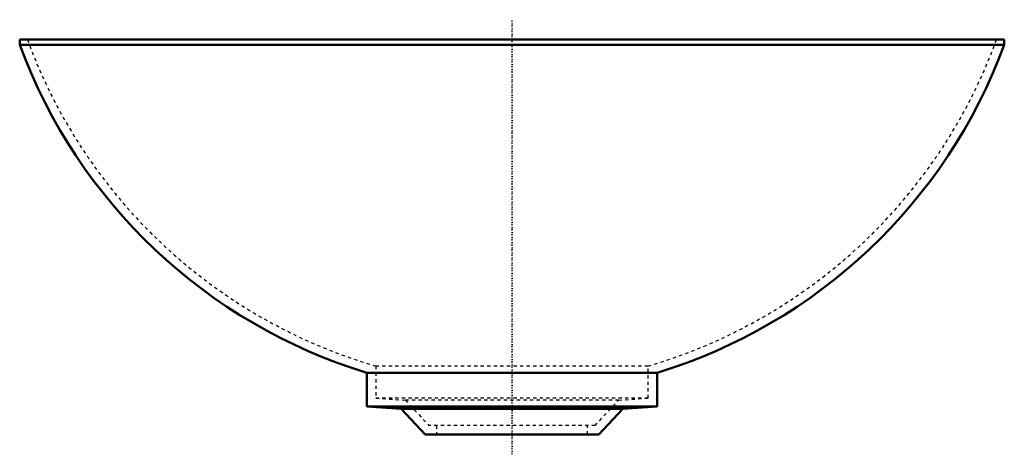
# Model space of a CAD drawing. Header units: millimetres. Extents: x -150 to 150, y -6 to 126.
import ezdxf

# ---------------------------------------------------------------- set-up
doc = ezdxf.new("R2010")
doc.units = ezdxf.units.MM
doc.linetypes.add('Center', pattern=[1.5, 0.45, -0.5, 0.05, -0.5])
doc.linetypes.add('Dashed', pattern=[2, 1, -1])
for name, color, linetype, lineweight in [('2d ConnectionPoints', 7, 'Continuous', 50), ('AM_0', 7, 'Continuous', 50), ('AM_7', 7, 'Center', 25), ('AM_9', 6, 'Dashed', 25)]:
    doc.layers.add(name, color=color, linetype=linetype, lineweight=lineweight)

msp = doc.modelspace()

# ---------------------------------------------------------------- linework, layer by layer
at = {"layer": '2d ConnectionPoints'}
msp.add_point((0, 0), dxfattribs=at)
msp.add_point((0, 0), dxfattribs=at)
at = {"layer": 'AM_0'}
for p, q in [((-150, 120.37), (-150, 118.75)), ((150, 120.37), (-150, 120.37)), ((150, 118.75), (150, 120.37)), ((150, 118.75), (-150, 118.75)), ((-44.2, 18.82), (-44.2, 8.53)), ((44.2, 18.82), (-44.2, 18.82)), ((44.2, 8.53), (44.2, 18.82)), ((-44.2, 8.53), (-33.76, 7.79)), ((44.2, 8.53), (-44.2, 8.53)), ((-33.76, 7.79), (-26.5, 0)), ((33.76, 7.79), (-33.76, 7.79)), ((26.5, 0), (33.76, 7.79)), ((33.76, 7.79), (44.2, 8.53)), ((26.5, 0), (-26.5, 0))]:
    msp.add_line(p, q, dxfattribs=at)
for centre, start, end in [((3.63, 175.44), 200.2553, 253.0189), ((-3.63, 175.44), 286.9811, 339.7447)]:
    msp.add_arc(centre, 163.76, start, end, dxfattribs=at)
at = {"layer": 'AM_7'}
msp.add_line((0, -6.02), (0, 126.39), dxfattribs=at)
at = {"layer": 'AM_9'}
for p, q in [((-41.44, 20.88), (-41.44, 11.1)), ((41.44, 20.88), (-41.44, 20.88)), ((41.44, 11.1), (41.44, 20.88)), ((-41.44, 11.1), (-32.49, 10.46)), ((41.44, 11.1), (-41.44, 11.1)), ((-32.49, 10.46), (-25.3, 2.76)), ((32.49, 10.46), (-32.49, 10.46)), ((25.3, 2.76), (32.49, 10.46)), ((32.49, 10.46), (41.44, 11.1)), ((25.3, 2.76), (-25.3, 2.76)), ((-23, 2.76), (-23, 0)), ((23, 0), (23, 2.76))]:
    msp.add_line(p, q, dxfattribs=at)
for centre, start, end in [((3.63, 175.44), 200.0007, 253.7446), ((-3.63, 175.44), 286.2554, 339.9993)]:
    msp.add_arc(centre, 161, start, end, dxfattribs=at)

doc.saveas('drawing.dxf')
